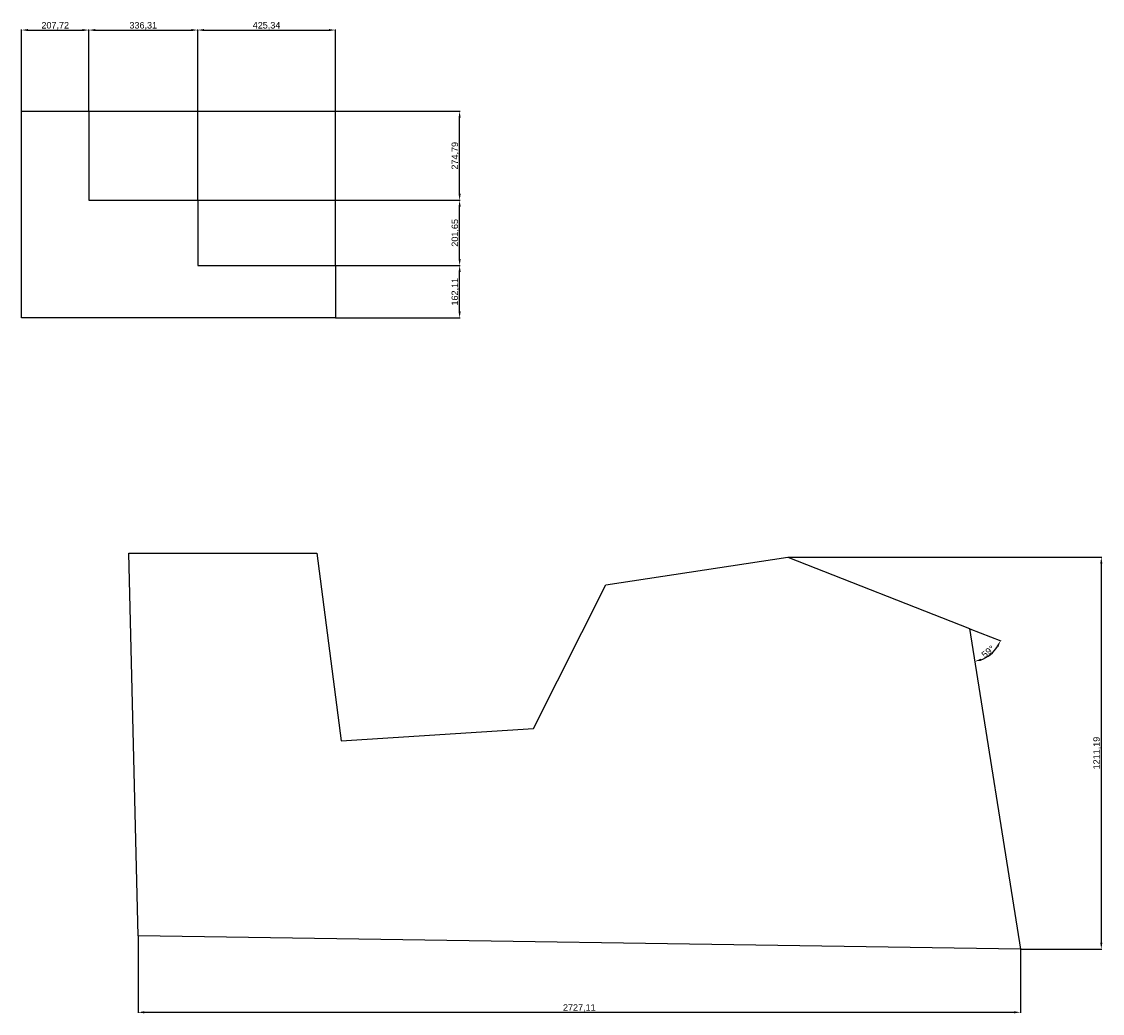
# Model space of a CAD drawing. Header units: millimetres. Extents: x 747 to 7688, y 1017 to 4082.
# Tile 2 of 2: x 4349 to 7688, y 1017 to 4082. Entities that reach past the tile are written whole.
import ezdxf

# ---------------------------------------------------------------- set-up
doc = ezdxf.new("R2010")
doc.units = ezdxf.units.MM
doc.styles.get("Standard").update_dxf_attribs({"font": 'arial.ttf'})
doc.dimstyles.new('big', dxfattribs={"dimtxt": 20, "dimasz": 20, "dimexe": 1.25, "dimexo": 1, "dimgap": 1, "dimtad": 1, "dimtxsty": 'Standard', "dimcen": 2.5, "dimadec": 0, "dimazin": 0, "dimtfac": 1, "dimtmove": 0, "dimatfit": 3, "dimfxl": 1, "dimarcsym": 0})

# ---------------------------------------------------------------- blocks, each defined once
blk = doc.blocks.new('*D10')
at = {"color": 0, "lineweight": -2, "transparency": 16777216}
for p, q in [((4708.6, 1255.5), (4708.6, 1018.7)), ((7435.7, 1214.5), (7435.7, 1018.7)), ((4728.6, 1019.9), (7415.7, 1019.9))]:
    blk.add_line(p, q, dxfattribs=at)
at = {"color": 0, "transparency": 16777216}
for points in [[(4728.6, 1023.3), (4728.6, 1016.6), (4708.6, 1019.9)], [(7415.7, 1023.3), (7415.7, 1016.6), (7435.7, 1019.9)]]:
    blk.add_solid(points, dxfattribs=at)
at = {"layer": 'Defpoints', "color": 0, "transparency": 16777216}
for p in [(4708.6, 1256.5), (7435.7, 1215.5), (7435.7, 1019.9)]:
    blk.add_point(p, dxfattribs=at)
at = {"color": 0, "transparency": 16777216, "insert": (6072.1, 1032.9), "char_height": 20, "attachment_point": 5}
blk.add_mtext('2727,11', dxfattribs=at)
blk = doc.blocks.new('*D11')
at = {"color": 0, "lineweight": -2, "transparency": 16777216}
for p, q in [((6717, 2426.7), (7686.3, 2426.7)), ((7685, 2406.7), (7685, 1235.5)), ((7436.7, 1215.5), (7686.3, 1215.5))]:
    blk.add_line(p, q, dxfattribs=at)
at = {"color": 0, "transparency": 16777216}
for points in [[(7681.7, 2406.7), (7688.4, 2406.7), (7685, 2426.7)], [(7681.7, 1235.5), (7688.4, 1235.5), (7685, 1215.5)]]:
    blk.add_solid(points, dxfattribs=at)
at = {"layer": 'Defpoints', "color": 0, "transparency": 16777216}
for p in [(6716, 2426.7), (7435.7, 1215.5), (7685, 1215.5)]:
    blk.add_point(p, dxfattribs=at)
at = {"color": 0, "transparency": 16777216, "insert": (7672, 1821.1), "char_height": 20, "attachment_point": 5, "rotation": 90}
blk.add_mtext('1211,19', dxfattribs=at)
blk = doc.blocks.new('*D12')
at = {"color": 0, "lineweight": -2, "transparency": 16777216}
blk.add_line((7278.8, 2205.5), (7374.6, 2167.9), dxfattribs=at)
blk.add_arc((7277.9, 2205.9), 102.7, 290.2343, 327.3656, dxfattribs=at)
at = {"color": 0, "transparency": 16777216}
for points in [[(7361.4, 2152), (7367.3, 2149), (7373.4, 2168.3)], [(7314.2, 2106.3), (7312.5, 2112.8), (7294, 2104.5)]]:
    blk.add_solid(points, dxfattribs=at)
at = {"layer": 'Defpoints', "color": 0, "transparency": 16777216}
for p in [(6716, 2426.7), (7277.9, 2205.9), (7277.9, 2205.9), (7327.5, 2116), (7435.7, 1215.5)]:
    blk.add_point(p, dxfattribs=at)
at = {"color": 0, "transparency": 16777216, "insert": (7335.2, 2134.6), "char_height": 20, "attachment_point": 5, "rotation": 38.8}
blk.add_mtext('59°', dxfattribs=at)
blk = doc.blocks.new('*D21')
at = {"color": 0, "lineweight": -2, "transparency": 16777216}
for p, q in [((4349, 3805.4), (4349, 4056.8)), ((4369, 4055.5), (4536.7, 4055.5)), ((4556.7, 3805.4), (4556.7, 4056.8))]:
    blk.add_line(p, q, dxfattribs=at)
at = {"color": 0, "transparency": 16777216}
for points in [[(4369, 4058.9), (4369, 4052.2), (4349, 4055.5)], [(4536.7, 4058.9), (4536.7, 4052.2), (4556.7, 4055.5)]]:
    blk.add_solid(points, dxfattribs=at)
at = {"layer": 'Defpoints', "color": 0, "transparency": 16777216}
for p in [(4556.7, 4055.5), (4349, 3804.4), (4556.7, 3804.4)]:
    blk.add_point(p, dxfattribs=at)
at = {"color": 0, "transparency": 16777216, "insert": (4452.8, 4068.5), "char_height": 20, "attachment_point": 5}
blk.add_mtext('207,72', dxfattribs=at)
blk = doc.blocks.new('*D22')
at = {"color": 0, "lineweight": -2, "transparency": 16777216}
for p, q in [((4556.7, 3805.4), (4556.7, 4056.8)), ((4576.7, 4055.5), (4873, 4055.5)), ((4893, 3530.6), (4893, 4056.8))]:
    blk.add_line(p, q, dxfattribs=at)
at = {"color": 0, "transparency": 16777216}
for points in [[(4576.7, 4058.9), (4576.7, 4052.2), (4556.7, 4055.5)], [(4873, 4058.9), (4873, 4052.2), (4893, 4055.5)]]:
    blk.add_solid(points, dxfattribs=at)
at = {"layer": 'Defpoints', "color": 0, "transparency": 16777216}
for p in [(4893, 4055.5), (4556.7, 3804.4), (4893, 3529.6)]:
    blk.add_point(p, dxfattribs=at)
at = {"color": 0, "transparency": 16777216, "insert": (4724.8, 4068.5), "char_height": 20, "attachment_point": 5}
blk.add_mtext('336,31', dxfattribs=at)
blk = doc.blocks.new('*D23')
at = {"color": 0, "lineweight": -2, "transparency": 16777216}
for p, q in [((4893, 3530.6), (4893, 4056.8)), ((4913, 4055.5), (5298.3, 4055.5)), ((5318.3, 3329), (5318.3, 4056.8))]:
    blk.add_line(p, q, dxfattribs=at)
at = {"color": 0, "transparency": 16777216}
for points in [[(4913, 4058.9), (4913, 4052.2), (4893, 4055.5)], [(5298.3, 4058.9), (5298.3, 4052.2), (5318.3, 4055.5)]]:
    blk.add_solid(points, dxfattribs=at)
at = {"layer": 'Defpoints', "color": 0, "transparency": 16777216}
for p in [(5318.3, 4055.5), (4893, 3529.6), (5318.3, 3328)]:
    blk.add_point(p, dxfattribs=at)
at = {"color": 0, "transparency": 16777216, "insert": (5105.7, 4068.5), "char_height": 20, "attachment_point": 5}
blk.add_mtext('425,34', dxfattribs=at)
blk = doc.blocks.new('*D24')
at = {"color": 0, "lineweight": -2, "transparency": 16777216}
for p, q in [((5319.3, 3328), (5703.6, 3328)), ((5702.3, 3185.9), (5702.3, 3308)), ((5319.3, 3165.9), (5703.6, 3165.9))]:
    blk.add_line(p, q, dxfattribs=at)
at = {"color": 0, "transparency": 16777216}
for points in [[(5699, 3308), (5705.7, 3308), (5702.3, 3328)], [(5699, 3185.9), (5705.7, 3185.9), (5702.3, 3165.9)]]:
    blk.add_solid(points, dxfattribs=at)
at = {"layer": 'Defpoints', "color": 0, "transparency": 16777216}
for p in [(5318.3, 3328), (5702.3, 3328), (5318.3, 3165.9)]:
    blk.add_point(p, dxfattribs=at)
at = {"color": 0, "transparency": 16777216, "insert": (5689.3, 3246.9), "char_height": 20, "attachment_point": 5, "rotation": 90}
blk.add_mtext('162,11', dxfattribs=at)
blk = doc.blocks.new('*D25')
at = {"color": 0, "lineweight": -2, "transparency": 16777216}
for p, q in [((4894, 3529.6), (5703.6, 3529.6)), ((5702.3, 3348), (5702.3, 3509.6)), ((5319.3, 3328), (5703.6, 3328))]:
    blk.add_line(p, q, dxfattribs=at)
at = {"color": 0, "transparency": 16777216}
for points in [[(5699, 3509.6), (5705.7, 3509.6), (5702.3, 3529.6)], [(5699, 3348), (5705.7, 3348), (5702.3, 3328)]]:
    blk.add_solid(points, dxfattribs=at)
at = {"layer": 'Defpoints', "color": 0, "transparency": 16777216}
for p in [(4893, 3529.6), (5702.3, 3529.6), (5318.3, 3328)]:
    blk.add_point(p, dxfattribs=at)
at = {"color": 0, "transparency": 16777216, "insert": (5689.3, 3428.8), "char_height": 20, "attachment_point": 5, "rotation": 90}
blk.add_mtext('201,65', dxfattribs=at)
blk = doc.blocks.new('*D26')
at = {"color": 0, "lineweight": -2, "transparency": 16777216}
for p, q in [((4557.7, 3804.4), (5703.6, 3804.4)), ((5702.3, 3549.6), (5702.3, 3784.4)), ((4894, 3529.6), (5703.6, 3529.6))]:
    blk.add_line(p, q, dxfattribs=at)
at = {"color": 0, "transparency": 16777216}
for points in [[(5699, 3784.4), (5705.7, 3784.4), (5702.3, 3804.4)], [(5699, 3549.6), (5705.7, 3549.6), (5702.3, 3529.6)]]:
    blk.add_solid(points, dxfattribs=at)
at = {"layer": 'Defpoints', "color": 0, "transparency": 16777216}
for p in [(4556.7, 3804.4), (5702.3, 3804.4), (4893, 3529.6)]:
    blk.add_point(p, dxfattribs=at)
at = {"color": 0, "transparency": 16777216, "insert": (5689.3, 3667), "char_height": 20, "attachment_point": 5, "rotation": 90}
blk.add_mtext('274,79', dxfattribs=at)

msp = doc.modelspace()

# ---------------------------------------------------------------- linework, layer by layer
for points in [[(4348.957, 3165.855), (4348.957, 3804.398), (4556.68, 3804.398), (4556.68, 3529.607), (4892.992, 3529.607), (4892.992, 3327.962), (5318.329, 3327.962), (5318.329, 3165.855), (4348.957, 3165.855)], [(4680.176, 2439.285), (5260.949, 2439.285), (5336.702, 1858.922), (5930.1, 1896.772), (6154.203, 2341.506), (6716.037, 2426.668), (7277.872, 2205.878), (7435.69, 1215.477), (4708.583, 1256.481), (4680.176, 2439.285)]]:
    msp.add_lwpolyline(points)

# ---------------------------------------------------------------- dimensions: what is measured, and where the dimension line sits
for base, p1, p2, picture, middle in [((4556.68, 4055.521), (4348.957, 3804.398), (4556.68, 3804.398), '*D21', (4452.818, 4068.54)), ((4892.992, 4055.521), (4556.68, 3804.398), (4892.992, 3529.607), '*D22', (4724.836, 4068.54)), ((5318.329, 4055.521), (4892.992, 3529.607), (5318.329, 3327.962), '*D23', (5105.661, 4068.54)), ((7435.69, 1019.92), (4708.583, 1256.481), (7435.69, 1215.477), '*D10', (6072.137, 1032.939))]:
    dim = msp.add_linear_dim(base=base, p1=p1, p2=p2, dimstyle='big')
    dim.commit()
    dim.dimension.update_dxf_attribs({"geometry": picture, "text_midpoint": middle})
for base, p1, p2, angle, picture, middle in [((5702.329, 3804.398), (4892.992, 3529.607), (4556.68, 3804.398), 270, '*D26', (5689.309, 3667.002)), ((5702.3285, 3529.6069), (5318.3292, 3327.9617), (4892.9924, 3529.6069), 270, '*D25', (5689.3094, 3428.7843)), ((5702.329, 3327.962), (5318.329, 3165.855), (5318.329, 3327.962), 270, '*D24', (5689.309, 3246.908)), ((7685.044, 1215.477), (6716.037, 2426.668), (7435.69, 1215.477), 90, '*D11', (7672.025, 1821.072))]:
    dim = msp.add_linear_dim(base=base, p1=p1, p2=p2, angle=angle, dimstyle='big')
    dim.commit()
    dim.dimension.update_dxf_attribs({"geometry": picture, "text_midpoint": middle})
dim = msp.add_angular_dim_2l(base=(7327.459, 2115.994), line1=((7277.872, 2205.878), (7435.69, 1215.477)), line2=((6716.037, 2426.668), (7277.872, 2205.878)), dimstyle='big')
dim.commit()
dim.dimension.update_dxf_attribs({"geometry": '*D12', "text_midpoint": (7335.171, 2134.612)})

doc.saveas('drawing.dxf')
